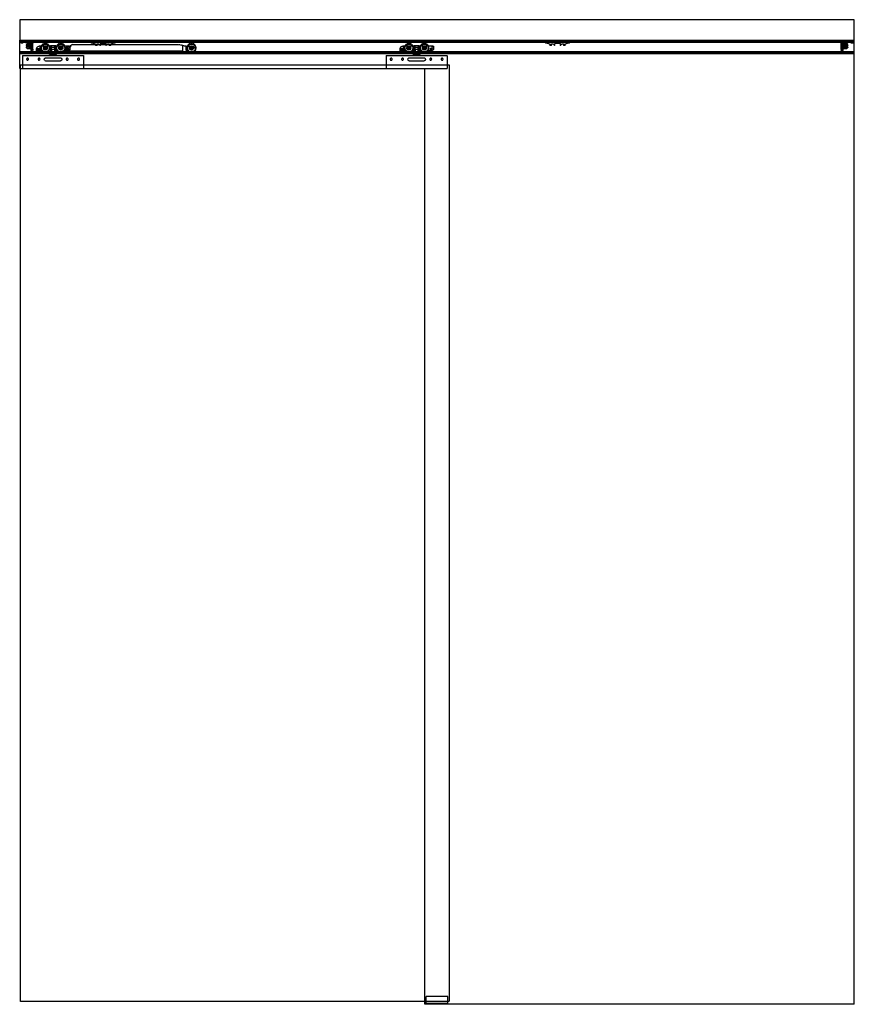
# Model space of a CAD drawing. Header units: millimetres. Extents: x 0 to 2050, y 0 to 2418.
import ezdxf

# ---------------------------------------------------------------- set-up
doc = ezdxf.new("R2010")
doc.units = ezdxf.units.MM
doc.header["$LTSCALE"] = 10
doc.linetypes.add('ALLCAD_Strich', pattern=[0.2, 0.15, -0.05])
doc.layers.add('BESCH_KONT_sich_schn_ansi_2d', color=40, linetype='Continuous')

msp = doc.modelspace()

# ---------------------------------------------------------------- linework, layer by layer
at = {"layer": 'BESCH_KONT_sich_schn_ansi_2d', "linetype": 'ALLCAD_Strich', "extrusion": (0, 1, -2.22045e-16)}
for p, q in [((2050, 2418), (0, 2418)), ((0, 2418), (0, 2368)), ((2050, 2368), (2050, 2418)), ((0, 2368), (2050, 2368)), ((0, 2298), (0, 2368)), ((0, 2365.5), (2050, 2365.5)), ((0, 2363.5), (0, 2363.5)), ((0, 2363.5), (0, 2363.5)), ((0, 2363.5), (0, 2363.5)), ((0, 2363.5), (0, 2363.5)), ((0, 2363.5), (0, 2363.5)), ((0, 2363.5), (0, 2363.5)), ((0, 2363.5), (0, 2363.5)), ((0, 2363.5), (0, 2363.5)), ((0, 2363.5), (0, 2363.5)), ((0, 2363.5), (0, 2363.5)), ((0, 2363.5), (0, 2363.5)), ((0, 2363.5), (0, 2363.5)), ((0, 2363.5), (0, 2363.5)), ((0, 2363.5), (0, 2363.5)), ((0, 2363.5), (0, 2363.5)), ((0, 2363.5), (0, 2363.5)), ((0, 2363.5), (0, 2363.5)), ((0, 2363.5), (0, 2363.5)), ((0, 2363.5), (0, 2363.5)), ((0, 2363.5), (0, 2363.5)), ((0, 2363.5), (0, 2363.5)), ((0, 2363.5), (0, 2363.5)), ((0, 2363.5), (0, 2363.5)), ((0, 2363.5), (2050, 2363.5)), ((0, 2363), (2050, 2363)), ((0, 2360.5), (0, 2361)), ((3.3, 2362), (2, 2361)), ((8, 2361), (2, 2361)), ((8, 2360.5), (2, 2360.5)), ((3.3, 2365.5), (3.3, 2363.5)), ((3.3, 2362), (3.3, 2365.5)), ((6.8, 2362), (3.3, 2362)), ((6.8, 2365.5), (6.8, 2363.5)), ((6.8, 2362), (6.8, 2365.5)), ((6.8, 2362), (8, 2361)), ((8, 2360.5), (8, 2361)), ((17.3, 2362), (16, 2361)), ((22, 2361), (16, 2361)), ((16, 2360.5), (16, 2361)), ((22, 2360.5), (16, 2360.5)), ((16.4, 2356.4), (16, 2356)), ((16, 2356), (16, 2354.6)), ((16, 2354.6), (20.3, 2353.6)), ((20.3, 2352), (16, 2351)), ((16, 2351), (16, 2349.6)), ((16, 2349.6), (16.4, 2349.2)), ((18.6, 2358.4), (16.4, 2356.4)), ((30, 2356.4), (16.4, 2356.4)), ((16.4, 2349.2), (18.6, 2347.2)), ((16.4, 2349.2), (30, 2349.2)), ((17.3, 2365.5), (17.3, 2363.5)), ((17.3, 2362), (17.3, 2365.5)), ((20.8, 2362), (17.3, 2362)), ((27.5, 2358.4), (18.6, 2358.4)), ((18.6, 2347.2), (27.5, 2347.2)), ((20.8, 2365.5), (20.8, 2363.5)), ((20.8, 2362), (20.8, 2365.5)), ((20.8, 2362), (22, 2361)), ((21.3, 2353.7), (22.8, 2354.5)), ((22.8, 2351.1), (21.3, 2351.9)), ((22, 2360.5), (22, 2361)), ((23.3, 2354.6), (27, 2354.6)), ((27, 2351), (23.3, 2351)), ((24, 2356.4), (24, 2349.2)), ((24, 2349.2), (25.5, 2349.2)), ((25.5, 2355.1), (27.5, 2355.1)), ((25.5, 2349.2), (25.5, 2355.1)), ((27.5, 2363.3), (30, 2363.3)), ((27.5, 2363.3), (27.5, 2358.4)), ((27.5, 2361.1), (30, 2361.1)), ((27.5, 2358.4), (27.5, 2354.1)), ((27.5, 2357.6), (30, 2357.6)), ((27.5, 2354.1), (27.5, 2351.5)), ((27.5, 2351.5), (27.5, 2347.2)), ((27.5, 2348.1), (30, 2348.1)), ((27.5, 2347.2), (27.5, 2342.3)), ((29, 2362.5), (29, 2359.5)), ((30, 2362.5), (29, 2362.5)), ((29, 2359.5), (29, 2356.5)), ((30, 2356.5), (29, 2356.5)), ((29, 2349.5), (29, 2346.5)), ((30, 2349.5), (29, 2349.5)), ((29, 2346.5), (29, 2343.5)), ((29.9, 2363.5), (29.9, 2365.5)), ((30, 2363.5), (30, 2363.5)), ((30, 2363.5), (30, 2363.5)), ((30, 2363.5), (30, 2363.5)), ((30, 2363.5), (30, 2363.5)), ((30, 2363.5), (30, 2363.5)), ((30, 2363.5), (30, 2361.5)), ((30, 2363.5), (30, 2363.5)), ((30, 2363.5), (30, 2363.5)), ((30, 2363.5), (30, 2363.5)), ((30, 2363.5), (30, 2363.5)), ((30, 2363.5), (30, 2363.5)), ((30, 2363.5), (30, 2363.5)), ((30, 2360.5), (30, 2361.5)), ((32, 2360.5), (30, 2360.5)), ((30, 2360.5), (30, 2356.4)), ((32, 2360), (30, 2356.4)), ((30, 2356.4), (30, 2349.2)), ((30, 2349.2), (30, 2345.1)), ((30, 2349.2), (32, 2345.6)), ((32, 2363.5), (32, 2360.5)), ((32, 2360.5), (32, 2360)), ((32, 2345.6), (32, 2360)), ((32, 2345.6), (32, 2345.1)), ((49.3, 2346.6), (41.5, 2346.6)), ((41.5, 2342.2), (41.5, 2345.9)), ((49, 2353.5), (49.3, 2353.5)), ((49.3, 2353.5), (49.3, 2352.7)), ((49.3, 2353.5), (75.4, 2353.5)), ((49.3, 2352.7), (49.3, 2346.6)), ((49.3, 2346.6), (49.3, 2341.5)), ((74, 2353.5), (74, 2345.5)), ((74, 2345.5), (90, 2345.5)), ((88.6, 2353.5), (75.4, 2353.5)), ((75.5, 2345.5), (75.5, 2353.5)), ((75.5, 2353.5), (75.5, 2345.5)), ((75.5, 2345.5), (75.5, 2335.5)), ((77.3, 2353.5), (77.3, 2345.5)), ((86, 2350), (78, 2350)), ((78, 2330), (78, 2350)), ((78, 2345.5), (78, 2335.5)), ((78, 2345.5), (78, 2335.5)), ((86, 2330), (86, 2350)), ((86, 2345.5), (86, 2335.5)), ((86, 2345.5), (86, 2335.5)), ((86.7, 2345.5), (86.7, 2353.5)), ((88.5, 2345.5), (88.5, 2353.5)), ((88.5, 2353.5), (88.5, 2345.5)), ((88.5, 2345.5), (88.5, 2335.5)), ((88.6, 2353.5), (122, 2353.5)), ((90, 2353.5), (90, 2345.5)), ((110.5, 2353.5), (110.5, 2342)), ((114, 2350.7), (114, 2339.8)), ((118.6, 2350.7), (114, 2350.7)), ((119.6, 2351.3), (118.6, 2350.7)), ((123.5, 2352), (123.5, 2346.5)), ((128.9, 2356.7), (123.8, 2353.7)), ((128.9, 2356.7), (391.1, 2356.7)), ((172, 2365), (172, 2363)), ((174, 2365), (172, 2365)), ((174, 2365), (236, 2365)), ((236, 2363), (174, 2363)), ((175.5, 2365), (175.5, 2363)), ((176, 2360), (175.5, 2363)), ((180, 2360), (176, 2360)), ((178, 2365), (178, 2360)), ((180, 2360), (182, 2360)), ((182, 2365), (182, 2360)), ((183, 2359.7), (184.2, 2359.1)), ((185.2, 2358.8), (186.4, 2358.8)), ((186.4, 2358.8), (185.8, 2356.2)), ((185.8, 2356.2), (185.8, 2355.2)), ((190, 2355), (185.8, 2355)), ((190, 2357.4), (190, 2357.4)), ((190, 2357.4), (190, 2357.4)), ((190, 2357.4), (190, 2357.4)), ((190, 2357.4), (190, 2357.4)), ((190, 2357.4), (190, 2357.4)), ((190, 2355.2), (190, 2357.4)), ((190, 2357.4), (190, 2357.4)), ((190, 2357.4), (190, 2357.4)), ((190, 2357.4), (190, 2357.4)), ((190, 2357.4), (190, 2357.4)), ((190, 2357.4), (190, 2357.4)), ((190, 2357.4), (190, 2357.4)), ((190, 2357.4), (190, 2357.4)), ((191, 2358.4), (193.6, 2358.4)), ((194.3, 2358.1), (197.7, 2355)), ((198.6, 2355), (197.7, 2355)), ((198.8, 2355.5), (198.8, 2359.5)), ((199.3, 2360), (210.7, 2360)), ((211.2, 2359.5), (211.2, 2355.5)), ((212.3, 2355), (211.4, 2355)), ((212.3, 2355), (215.7, 2358.1)), ((216.4, 2358.4), (219, 2358.4)), ((220, 2357.4), (220, 2355.2)), ((224.2, 2355), (220, 2355)), ((223.6, 2358.8), (224.8, 2358.8)), ((224.2, 2356.2), (223.6, 2358.8)), ((224.2, 2355.2), (224.2, 2356.2)), ((225.8, 2359.1), (227, 2359.7)), ((228, 2365), (228, 2360)), ((228, 2360), (230, 2360)), ((234, 2360), (230, 2360)), ((232, 2365), (232, 2360)), ((234.5, 2363), (234, 2360)), ((234.5, 2365), (234.5, 2363)), ((238, 2365), (236, 2365)), ((238, 2365), (238, 2363)), ((405, 2353.3), (391.1, 2356.7)), ((400, 2354.5), (400, 2341.7)), ((408.5, 2353.3), (405, 2353.3)), ((408.5, 2347.5), (408.5, 2353.3)), ((408.5, 2353.3), (422.5, 2353.3)), ((942.3, 2346.6), (934.5, 2346.6)), ((934.5, 2342.2), (934.5, 2345.9)), ((942, 2353.5), (942.3, 2353.5)), ((942.3, 2353.5), (942.3, 2352.7)), ((942.3, 2353.5), (968.4, 2353.5)), ((942.3, 2352.7), (942.3, 2346.6)), ((942.3, 2346.6), (942.3, 2341.5)), ((967, 2353.5), (967, 2345.5)), ((967, 2345.5), (983, 2345.5)), ((981.6, 2353.5), (968.4, 2353.5)), ((968.5, 2345.5), (968.5, 2353.5)), ((968.5, 2353.5), (968.5, 2345.5)), ((968.5, 2345.5), (968.5, 2335.5)), ((970.3, 2353.5), (970.3, 2345.5)), ((979, 2350), (971, 2350)), ((971, 2330), (971, 2350)), ((971, 2345.5), (971, 2335.5)), ((971, 2345.5), (971, 2335.5)), ((979, 2330), (979, 2350)), ((979, 2345.5), (979, 2335.5)), ((979, 2345.5), (979, 2335.5)), ((979.7, 2345.5), (979.7, 2353.5)), ((981.5, 2345.5), (981.5, 2353.5)), ((981.5, 2353.5), (981.5, 2345.5)), ((981.5, 2345.5), (981.5, 2335.5)), ((981.6, 2353.5), (1015, 2353.5)), ((983, 2353.5), (983, 2345.5)), ((1003.5, 2353.5), (1003.5, 2342)), ((1016.5, 2352), (1016.5, 2346.5)), ((1288, 2365), (1288, 2363)), ((1290, 2365), (1288, 2365)), ((1290, 2365), (1352, 2365)), ((1352, 2363), (1290, 2363)), ((1291.5, 2365), (1291.5, 2363)), ((1292, 2360), (1291.5, 2363)), ((1296, 2360), (1292, 2360)), ((1294, 2365), (1294, 2360)), ((1296, 2360), (1298, 2360)), ((1298, 2365), (1298, 2360)), ((1299, 2359.7), (1300.2, 2359.1)), ((1301.2, 2358.8), (1302.4, 2358.8)), ((1302.4, 2358.8), (1301.8, 2356.2)), ((1301.8, 2356.2), (1301.8, 2355.2)), ((1306, 2355), (1301.8, 2355)), ((1306, 2355.2), (1306, 2357.4)), ((1307, 2358.4), (1309.6, 2358.4)), ((1310.3, 2358.1), (1313.7, 2355)), ((1314.6, 2355), (1313.7, 2355)), ((1314.8, 2355.5), (1314.8, 2359.5)), ((1315.3, 2360), (1326.7, 2360)), ((1327.2, 2359.5), (1327.2, 2355.5)), ((1328.3, 2355), (1327.4, 2355)), ((1328.3, 2355), (1331.7, 2358.1)), ((1332.4, 2358.4), (1335, 2358.4)), ((1336, 2357.4), (1336, 2357.4)), ((1336, 2357.4), (1336, 2357.4)), ((1336, 2357.4), (1336, 2357.4)), ((1336, 2357.4), (1336, 2357.4)), ((1336, 2357.4), (1336, 2357.4)), ((1336, 2357.4), (1336, 2355.2)), ((1336, 2357.4), (1336, 2357.4)), ((1336, 2357.4), (1336, 2357.4)), ((1336, 2357.4), (1336, 2357.4)), ((1336, 2357.4), (1336, 2357.4)), ((1336, 2357.4), (1336, 2357.4)), ((1336, 2357.4), (1336, 2357.4)), ((1336, 2357.4), (1336, 2357.4)), ((1340.2, 2355), (1336, 2355)), ((1340.2, 2356.2), (1339.6, 2358.8)), ((1339.6, 2358.8), (1340.8, 2358.8)), ((1340.2, 2355.2), (1340.2, 2356.2)), ((1341.8, 2359.1), (1343, 2359.7)), ((1344, 2365), (1344, 2360)), ((1344, 2360), (1346, 2360)), ((1350, 2360), (1346, 2360)), ((1348, 2365), (1348, 2360)), ((1350.5, 2363), (1350, 2360)), ((1350.5, 2365), (1350.5, 2363)), ((1354, 2365), (1352, 2365)), ((1354, 2365), (1354, 2363)), ((2018, 2360.5), (2018, 2363.5)), ((2018, 2360.5), (2018, 2360)), ((2020, 2360.5), (2018, 2360.5)), ((2018, 2345.6), (2018, 2360)), ((2018, 2360), (2020, 2356.4)), ((2020, 2349.2), (2018, 2345.6)), ((2018, 2345.6), (2018, 2345.1)), ((2020, 2363.5), (2020, 2363.5)), ((2020, 2363.5), (2020, 2363.5)), ((2020, 2363.5), (2020, 2363.5)), ((2020, 2363.5), (2020, 2363.5)), ((2020, 2363.5), (2020, 2363.5)), ((2020, 2361.5), (2020, 2363.5)), ((2020, 2363.5), (2020, 2363.5)), ((2020, 2363.5), (2020, 2363.5)), ((2020, 2363.5), (2020, 2363.5)), ((2020, 2363.5), (2020, 2363.5)), ((2020, 2363.5), (2020, 2363.5)), ((2020, 2363.5), (2020, 2363.5)), ((2022.5, 2363.3), (2020, 2363.3)), ((2020, 2362.5), (2021, 2362.5)), ((2020, 2361.5), (2020, 2360.5)), ((2022.5, 2361.1), (2020, 2361.1)), ((2020, 2360.5), (2020, 2356.4)), ((2022.5, 2357.6), (2020, 2357.6)), ((2020, 2356.5), (2021, 2356.5)), ((2020, 2356.4), (2020, 2349.2)), ((2020, 2356.4), (2033.6, 2356.4)), ((2020, 2349.5), (2021, 2349.5)), ((2033.6, 2349.2), (2020, 2349.2)), ((2020, 2349.2), (2020, 2345.1)), ((2022.5, 2348.1), (2020, 2348.1)), ((2020.1, 2365.5), (2020.1, 2363.5)), ((2021, 2356.5), (2021, 2362.5)), ((2021, 2343.5), (2021, 2349.5)), ((2022.5, 2358.4), (2022.5, 2363.3)), ((2031.4, 2358.4), (2022.5, 2358.4)), ((2022.5, 2358.4), (2022.5, 2354.1)), ((2022.5, 2355.1), (2024.5, 2355.1)), ((2022.5, 2351.5), (2022.5, 2354.1)), ((2022.5, 2351.5), (2022.5, 2347.2)), ((2022.5, 2347.2), (2031.4, 2347.2)), ((2022.5, 2342.3), (2022.5, 2347.2)), ((2023, 2354.6), (2026.7, 2354.6)), ((2026.7, 2351), (2023, 2351)), ((2024.5, 2355.1), (2024.5, 2349.2)), ((2024.5, 2349.2), (2026, 2349.2)), ((2026, 2356.4), (2026, 2349.2)), ((2027.2, 2354.5), (2028.7, 2353.7)), ((2028.7, 2351.9), (2027.2, 2351.1)), ((2029.2, 2362), (2028, 2361)), ((2034, 2361), (2028, 2361)), ((2028, 2360.5), (2028, 2361)), ((2034, 2360.5), (2028, 2360.5)), ((2029.2, 2365.5), (2029.2, 2363.5)), ((2029.2, 2362), (2029.2, 2365.5)), ((2032.8, 2362), (2029.2, 2362)), ((2029.7, 2353.6), (2034, 2354.6)), ((2034, 2351), (2029.7, 2352)), ((2033.6, 2356.4), (2031.4, 2358.4)), ((2031.4, 2347.2), (2033.6, 2349.2)), ((2032.8, 2365.5), (2032.8, 2363.5)), ((2032.8, 2362), (2032.8, 2365.5)), ((2032.8, 2362), (2034, 2361)), ((2034, 2356), (2033.6, 2356.4)), ((2033.6, 2349.2), (2034, 2349.6)), ((2034, 2360.5), (2034, 2361)), ((2034, 2356), (2034, 2354.6)), ((2034, 2351), (2034, 2349.6)), ((2043.2, 2362), (2042, 2361)), ((2048, 2361), (2042, 2361)), ((2042, 2360.5), (2042, 2361)), ((2048, 2360.5), (2042, 2360.5)), ((2043.2, 2365.5), (2043.2, 2363.5)), ((2043.2, 2362), (2043.2, 2365.5)), ((2046.8, 2362), (2043.2, 2362)), ((2046.8, 2365.5), (2046.8, 2363.5)), ((2046.8, 2362), (2046.8, 2365.5)), ((2046.8, 2362), (2048, 2361)), ((2048, 2360.5), (2048, 2361)), ((2050, 0), (2050, 2368)), ((0, 2339.5), (2050, 2339.5)), ((2050, 2338.5), (0, 2338.5)), ((0, 2337), (2050, 2337)), ((0, 2335), (2050, 2335)), ((7, 2330), (7, 2298)), ((7, 2330), (157, 2330)), ((27.5, 2344.6), (30, 2344.6)), ((30, 2342.3), (27.5, 2342.3)), ((30, 2343.5), (29, 2343.5)), ((30, 2345.1), (32, 2345.1)), ((30, 2342.3), (30, 2345.1)), ((30, 2342.1), (30, 2342.3)), ((30, 2342.1), (32, 2342.1)), ((32, 2345.1), (32, 2344.8)), ((32, 2344.8), (32, 2342.4)), ((32, 2342.4), (32, 2342.1)), ((44.4, 2341.5), (42.2, 2341.5)), ((42.8, 2345.3), (48, 2345.3)), ((42.8, 2342.8), (42.8, 2345.3)), ((44.4, 2342.8), (42.8, 2342.8)), ((44.4, 2341.5), (44.4, 2342.8)), ((48, 2342.8), (46.4, 2342.8)), ((46.4, 2342.8), (46.4, 2341.5)), ((49.3, 2341.5), (46.4, 2341.5)), ((48, 2345.3), (48, 2345.3)), ((48, 2345.3), (48, 2345.3)), ((48, 2345.3), (48, 2345.3)), ((48, 2345.3), (48, 2345.3)), ((48, 2345.3), (48, 2345.3)), ((48, 2345.3), (48, 2342.8)), ((48, 2345.3), (48, 2345.3)), ((48, 2345.3), (48, 2345.3)), ((48, 2345.3), (48, 2345.3)), ((48, 2345.3), (48, 2345.3)), ((48, 2345.3), (48, 2345.3)), ((48, 2345.3), (48, 2345.3)), ((51.2, 2341.5), (49.3, 2341.5)), ((54.6, 2340.9), (51.2, 2341.5)), ((57.6, 2339.2), (54.6, 2340.9)), ((60.3, 2337.3), (58.1, 2338.8)), ((64.5, 2324.5), (99.5, 2324.5)), ((77.3, 2335.5), (66, 2335.5)), ((90.5, 2332), (73.5, 2332)), ((73.5, 2330), (73.5, 2332)), ((75, 2338), (78.5, 2338)), ((75, 2332), (75, 2338)), ((77.3, 2335.5), (86.7, 2335.5)), ((78, 2330), (78, 2332)), ((78.5, 2338), (85.5, 2338)), ((78.5, 2332), (78.5, 2338)), ((85.5, 2338), (89, 2338)), ((85.5, 2332), (85.5, 2338)), ((85.5, 2332), (85.5, 2332)), ((85.5, 2332), (85.5, 2332)), ((85.5, 2332), (85.5, 2332)), ((85.5, 2332), (85.5, 2332)), ((85.5, 2332), (85.5, 2332)), ((85.5, 2332), (85.5, 2332)), ((85.5, 2332), (85.5, 2332)), ((85.5, 2332), (85.5, 2332)), ((85.5, 2332), (85.5, 2332)), ((85.5, 2332), (85.5, 2332)), ((85.5, 2332), (85.5, 2332)), ((85.5, 2332), (85.5, 2332)), ((85.5, 2332), (85.5, 2332)), ((85.5, 2332), (85.5, 2332)), ((85.5, 2332), (85.5, 2332)), ((85.5, 2332), (85.5, 2332)), ((85.5, 2332), (85.5, 2332)), ((85.5, 2332), (85.5, 2332)), ((85.5, 2332), (85.5, 2332)), ((85.5, 2332), (85.5, 2332)), ((85.5, 2332), (85.5, 2332)), ((85.5, 2332), (85.5, 2332)), ((85.5, 2332), (85.5, 2332)), ((86, 2330), (86, 2332)), ((97.8, 2335.5), (86.7, 2335.5)), ((89, 2332), (89, 2338)), ((90.5, 2330), (90.5, 2332)), ((109.5, 2341.4), (103.6, 2337.3)), ((119.5, 2342.5), (112.9, 2342.5)), ((114, 2341.7), (400, 2341.7)), ((114, 2339.8), (114, 2338.5)), ((114, 2339.8), (411, 2339.8)), ((114, 2338.5), (114, 2334.7)), ((114, 2338.5), (412.1, 2338.5)), ((422.5, 2334.7), (114, 2334.7)), ((157, 2330), (157, 2298)), ((415.3, 2336), (426.9, 2336)), ((426.9, 2336), (415.3, 2336)), ((900, 2330), (900, 2298)), ((900, 2330), (1050, 2330)), ((937.4, 2341.5), (935.2, 2341.5)), ((935.8, 2342.8), (935.8, 2345.3)), ((935.8, 2345.3), (941, 2345.3)), ((937.4, 2342.8), (935.8, 2342.8)), ((937.4, 2341.5), (937.4, 2342.8)), ((941, 2342.8), (939.4, 2342.8)), ((939.4, 2342.8), (939.4, 2341.5)), ((942.3, 2341.5), (939.4, 2341.5)), ((941, 2345.3), (941, 2342.8)), ((941, 2342.8), (941, 2342.8)), ((941, 2342.8), (941, 2342.8)), ((941, 2342.8), (941, 2342.8)), ((941, 2342.8), (941, 2342.8)), ((941, 2342.8), (941, 2342.8)), ((941, 2342.8), (941, 2342.8)), ((941, 2342.8), (941, 2342.8)), ((941, 2342.8), (941, 2342.8)), ((941, 2342.8), (941, 2342.8)), ((941, 2342.8), (941, 2342.8)), ((941, 2342.8), (941, 2342.8)), ((941, 2342.8), (941, 2342.8)), ((941, 2342.8), (941, 2342.8)), ((941, 2342.8), (941, 2342.8)), ((941, 2342.8), (941, 2342.8)), ((941, 2342.8), (941, 2342.8)), ((941, 2342.8), (941, 2342.8)), ((941, 2342.8), (941, 2342.8)), ((941, 2342.8), (941, 2342.8)), ((941, 2342.8), (941, 2342.8)), ((941, 2342.8), (941, 2342.8)), ((941, 2342.8), (941, 2342.8)), ((941, 2342.8), (941, 2342.8)), ((941, 2342.8), (941, 2342.8)), ((941, 2342.8), (941, 2342.8)), ((941, 2342.8), (941, 2342.8)), ((941, 2342.8), (941, 2342.8)), ((941, 2342.8), (941, 2342.8)), ((941, 2342.8), (941, 2342.8)), ((944.2, 2341.5), (942.3, 2341.5)), ((947.6, 2340.9), (944.2, 2341.5)), ((950.6, 2339.2), (947.6, 2340.9)), ((953.3, 2337.3), (951.1, 2338.8)), ((957.5, 2324.5), (992.5, 2324.5)), ((970.3, 2335.5), (959, 2335.5)), ((983.5, 2332), (966.5, 2332)), ((966.5, 2330), (966.5, 2332)), ((968, 2338), (971.5, 2338)), ((968, 2332), (968, 2338)), ((970.3, 2335.5), (979.7, 2335.5)), ((971, 2330), (971, 2332)), ((971.5, 2338), (978.5, 2338)), ((971.5, 2332), (971.5, 2338)), ((978.5, 2338), (982, 2338)), ((978.5, 2332), (978.5, 2338)), ((978.5, 2332), (978.5, 2332)), ((978.5, 2332), (978.5, 2332)), ((978.5, 2332), (978.5, 2332)), ((978.5, 2332), (978.5, 2332)), ((978.5, 2332), (978.5, 2332)), ((978.5, 2332), (978.5, 2332)), ((978.5, 2332), (978.5, 2332)), ((978.5, 2332), (978.5, 2332)), ((978.5, 2332), (978.5, 2332)), ((978.5, 2332), (978.5, 2332)), ((978.5, 2332), (978.5, 2332)), ((978.5, 2332), (978.5, 2332)), ((978.5, 2332), (978.5, 2332)), ((978.5, 2332), (978.5, 2332)), ((978.5, 2332), (978.5, 2332)), ((978.5, 2332), (978.5, 2332)), ((978.5, 2332), (978.5, 2332)), ((978.5, 2332), (978.5, 2332)), ((978.5, 2332), (978.5, 2332)), ((978.5, 2332), (978.5, 2332)), ((978.5, 2332), (978.5, 2332)), ((978.5, 2332), (978.5, 2332)), ((978.5, 2332), (978.5, 2332)), ((979, 2330), (979, 2332)), ((990.8, 2335.5), (979.7, 2335.5)), ((982, 2332), (982, 2338)), ((983.5, 2330), (983.5, 2332)), ((1002.5, 2341.4), (996.6, 2337.3)), ((1012.5, 2342.5), (1005.9, 2342.5)), ((1050, 2330), (1050, 2298)), ((2018, 2345.1), (2020, 2345.1)), ((2018, 2345.1), (2018, 2344.8)), ((2018, 2342.4), (2018, 2344.8)), ((2018, 2342.1), (2018, 2342.4)), ((2018, 2342.1), (2020, 2342.1)), ((2020, 2345.1), (2020, 2342.3)), ((2022.5, 2344.6), (2020, 2344.6)), ((2020, 2343.5), (2021, 2343.5)), ((2020, 2342.3), (2022.5, 2342.3)), ((2020, 2342.3), (2020, 2342.1)), ((0, 2298), (995, 2298)), ((2, 2307), (1055, 2307)), ((2, 2298), (2, 2307)), ((2, 7), (2, 2298)), ((7, 2307), (157, 2307)), ((99.5, 2316.5), (64.5, 2316.5)), ((900, 2307), (1050, 2307)), ((992.5, 2316.5), (957.5, 2316.5)), ((995, 0), (995, 2298)), ((995, 2298), (1050, 2298)), ((1055, 2307), (1055, 7)), ((995, 7), (2, 7)), ((1055, 7), (995, 7)), ((2050, 0), (995, 0)), ((1052, 19.5), (998, 19.5)), ((998, 0), (998, 19.5)), ((1052, 2), (998, 2)), ((1002, 2), (1002, 0)), ((1007, 2), (1007, 0)), ((1043, 2), (1043, 0)), ((1048, 2), (1048, 0)), ((1052, 0), (1052, 19.5)), ((1052, 2), (1052, 2)), ((1052, 2), (1052, 2)), ((1052, 2), (1052, 2)), ((1052, 2), (1052, 2)), ((1052, 2), (1052, 2)), ((1052, 2), (1052, 2)), ((1052, 2), (1052, 2)), ((1052, 2), (1052, 2)), ((1052, 2), (1052, 2)), ((1052, 2), (1052, 2)), ((1052, 2), (1052, 2)), ((1052, 2), (1052, 2)), ((1052, 2), (1052, 2)), ((1052, 2), (1052, 2)), ((1052, 2), (1052, 2)), ((1052, 2), (1052, 2)), ((1052, 2), (1052, 2)), ((1052, 2), (1052, 2)), ((1052, 2), (1052, 2)), ((1052, 2), (1052, 2)), ((1052, 2), (1052, 2)), ((1052, 2), (1052, 2))]:
    msp.add_line(p, q, dxfattribs=at)
at = {"layer": 'BESCH_KONT_sich_schn_ansi_2d', "linetype": 'ALLCAD_Strich', "extrusion": (0, -2.22045e-16, -1)}
for centre, radius in [((-63, 2348.5), 11.2), ((-63, 2348.5), 4), ((-63, 2348.5), 2), ((-101, 2348.5), 11.2), ((-101, 2348.5), 2), ((-118, 2347), 2), ((-422, 2348.5), 11.2), ((-422, 2348.5), 2), ((-956, 2348.5), 11.2), ((-956, 2348.5), 4), ((-956, 2348.5), 2), ((-994, 2348.5), 11.2), ((-994, 2348.5), 2), ((-19.5, 2321), 2.5), ((-47.5, 2321), 2.5), ((-116.5, 2321), 2.5), ((-144.5, 2321), 2.5), ((-912.5, 2321), 2.5), ((-940.5, 2321), 2.5), ((-1009.5, 2321), 2.5), ((-1037.5, 2321), 2.5)]:
    msp.add_circle(centre, radius, dxfattribs=at)
at = {"layer": 'BESCH_KONT_sich_schn_ansi_2d', "linetype": 'ALLCAD_Strich'}
for centre, radius in [((63, 2348.5), 9.64), ((63, 2348.5), 5), ((63, 2348.5), 2.5), ((101, 2348.5), 9.64), ((101, 2348.5), 5), ((101, 2348.5), 4), ((101, 2348.5), 2.5), ((118, 2347), 2), ((118, 2347), 2), ((122, 2352), 1.5), ((422, 2348.5), 9.64), ((422, 2348.5), 5), ((422, 2348.5), 4), ((422, 2348.5), 2.5), ((956, 2348.5), 9.64), ((956, 2348.5), 5), ((956, 2348.5), 2.5), ((994, 2348.5), 9.64), ((994, 2348.5), 5), ((994, 2348.5), 4), ((994, 2348.5), 2.5), ((1011, 2347), 2), ((1015, 2352), 1.5)]:
    msp.add_circle(centre, radius, dxfattribs=at)
for centre, radius, start, end in [((0, 2363.5), 0.00217, 90, 180), ((0, 2363.5), 0.00217, 180, 270), ((0, 2363.5), 0.00271, 270, 360), ((0, 2363.5), 0.00271, 0, 90), ((0, 2363.5), 0.00271, 90, 180), ((0, 2363.5), 0.00271, 180, 270), ((0, 2363.5), 0.00271, 270, 360), ((0, 2363.5), 0.00271, 0, 90), ((0, 2363.5), 0.00271, 90, 180), ((0, 2363.5), 0.00271, 180, 270), ((20.6, 2355), 1.5, 257.2662, 297.2662), ((20.6, 2350.5), 1.5, 62.7338, 102.7338), ((185.2, 2360.8), 2, 240, 270), ((186.3, 2355.2), 0.5, 180, 203.5782), ((189.5, 2355.2), 0.5, 336.4218, 359.9999), ((198, 2355.5), 0.801, 321.3195, 360), ((212, 2355.5), 0.801, 180, 218.6805), ((220.5, 2355.2), 0.5, 180.0001, 203.5782), ((223.7, 2355.2), 0.5, 336.4218, 0), ((224.8, 2360.8), 2, 270, 300), ((1301.2, 2360.8), 2, 240, 270), ((1302.3, 2355.2), 0.5, 180, 203.5782), ((1305.5, 2355.2), 0.5, 336.4218, 359.9999), ((1314, 2355.5), 0.801, 321.3195, 360), ((1328, 2355.5), 0.801, 180, 218.6805), ((1336.5, 2355.2), 0.5, 180.0001, 203.5782), ((1339.7, 2355.2), 0.5, 336.4218, 0), ((1340.8, 2360.8), 2, 270, 300), ((2029.4, 2355), 1.5, 242.7338, 282.7338), ((2029.4, 2350.5), 1.5, 77.2662, 117.2662), ((85.5, 2332), 0.00217, 90, 180), ((85.5, 2332), 0.00217, 180, 270), ((85.5, 2332), 0.00271, 0, 90), ((85.5, 2332), 0.00271, 90, 180), ((85.5, 2332), 0.00271, 180, 270), ((85.5, 2332), 0.00271, 270, 0), ((85.5, 2332), 0.00271, 0, 90), ((85.5, 2332), 0.00271, 90, 180), ((85.5, 2332), 0.00271, 180, 270), ((85.5, 2332), 0.00271, 270, 0), ((112.9, 2336.5), 6, 90, 125), ((941, 2342.8), 0.00116, 90, 180), ((941, 2342.8), 0.00116, 180, 270), ((941, 2342.8), 0.00271, 270, 360), ((941, 2342.8), 0.00271, 0, 90), ((941, 2342.8), 0.00116, 90, 180), ((941, 2342.8), 0.00116, 180, 270), ((941, 2342.8), 0.00271, 270, 360), ((941, 2342.8), 0.00271, 0, 90), ((941, 2342.8), 0.00093, 180, 270), ((941, 2342.8), 0.00093, 90, 180), ((978.5, 2332), 0.00217, 90, 180), ((978.5, 2332), 0.00217, 180, 270), ((978.5, 2332), 0.00271, 0, 90), ((978.5, 2332), 0.00271, 90, 180), ((978.5, 2332), 0.00271, 180, 270), ((978.5, 2332), 0.00271, 270, 0), ((978.5, 2332), 0.00271, 0, 90), ((978.5, 2332), 0.00271, 90, 180), ((978.5, 2332), 0.00271, 180, 270), ((978.5, 2332), 0.00271, 270, 0), ((1005.9, 2336.5), 6, 90, 125)]:
    msp.add_arc(centre, radius, start, end, dxfattribs=at)
at = {"layer": 'BESCH_KONT_sich_schn_ansi_2d', "linetype": 'ALLCAD_Strich', "extrusion": (0, -2.22045e-16, -1)}
for centre, radius, start, end in [((0, 2363.5), 0.00093, 270, 0), ((0, 2363.5), 0.00093, 0, 90), ((0, 2363.5), 0.00116, 0, 90), ((0, 2363.5), 0.00116, 270, 0), ((0, 2363.5), 0.00116, 90, 180), ((0, 2363.5), 0.00116, 180, 270), ((0, 2363.5), 0.00116, 0, 90), ((0, 2363.5), 0.00116, 270, 0), ((0, 2363.5), 0.00116, 90, 180), ((0, 2363.5), 0.00116, 180, 270), ((-23.3, 2353.6), 1, 62.7338, 90), ((-23.3, 2352), 1, 270, 297.2662), ((-27, 2354.1), 0.5, 90, 180), ((-27, 2351.5), 0.5, 180, 270), ((-30, 2363.5), 2, 90, 180), ((-49.1, 2345.9), 7.63, 0.0312, 5.4915), ((-49.1, 2345.9), 7.63, 88.739, 91.261), ((-119.5, 2346.5), 4, 180, 270), ((-122, 2352), 2.5, 135.9783, 344.0144), ((-182, 2358), 2, 90, 120), ((-191, 2357.4), 1, 0.0001, 90), ((-193.6, 2357.4), 1, 90, 132.6467), ((-199.3, 2359.5), 0.5, 0, 90), ((-210.7, 2359.5), 0.5, 90, 180), ((-216.4, 2357.4), 1, 47.3533, 90), ((-219, 2357.4), 1, 90, 179.9999), ((-228, 2358), 2, 60, 90), ((-421.8, 2347.5), 13.2, 324.3334, 0), ((-422.3, 2344), 9.3, 91.2455, 239.8345), ((-942.1, 2345.9), 7.63, 0.0312, 5.4915), ((-942.1, 2345.9), 7.63, 88.739, 91.261), ((-1012.5, 2346.5), 4, 180, 270), ((-1298, 2358), 2, 90, 120), ((-1307, 2357.4), 1, 0.0001, 90), ((-1309.6, 2357.4), 1, 90, 132.6467), ((-1315.3, 2359.5), 0.5, 0, 90), ((-1326.7, 2359.5), 0.5, 90, 180), ((-1332.4, 2357.4), 1, 47.3533, 90), ((-1335, 2357.4), 1, 90, 179.9999), ((-1344, 2358), 2, 60, 90), ((-2020, 2363.5), 2, 360, 90), ((-2023, 2354.1), 0.5, 0, 90), ((-2023, 2351.5), 0.5, 270, 360), ((-2026.7, 2353.6), 1, 90, 117.2662), ((-2026.7, 2352), 1, 242.7338, 270), ((-42.2, 2342.2), 0.75, 270, 360), ((-63, 2345.8), 8.5, 305, 309.5389), ((-66, 2345.5), 10, 270, 305), ((-64.5, 2320.5), 4, 270, 90), ((-85.5, 2332), 0.00093, 270, 0), ((-85.5, 2332), 0.00093, 0, 90), ((-85.5, 2332), 0.00116, 0, 90), ((-85.5, 2332), 0.00116, 270, 360), ((-85.5, 2332), 0.00116, 90, 180), ((-85.5, 2332), 0.00116, 180, 270), ((-85.5, 2332), 0.00116, 0, 90), ((-85.5, 2332), 0.00116, 270, 360), ((-85.5, 2332), 0.00116, 90, 180), ((-85.5, 2332), 0.00116, 180, 270), ((-97.8, 2345.5), 10, 235, 270), ((-99.5, 2320.5), 4, 90, 270), ((-421.8, 2347.5), 13.2, 316.9529, 324.3334), ((-421.8, 2347.5), 13.2, 299.1028, 316.9529), ((-422.3, 2344), 9.3, 239.8345, 268.7545), ((-935.2, 2342.2), 0.75, 270, 360), ((-941, 2342.8), 0.00271, 270, 0), ((-941, 2342.8), 0.00271, 0, 90), ((-941, 2342.8), 0.00116, 90, 180), ((-941, 2342.8), 0.00116, 180, 270), ((-941, 2342.8), 0.00271, 270, 0), ((-941, 2342.8), 0.00271, 0, 90), ((-941, 2342.8), 0.00116, 90, 180), ((-941, 2342.8), 0.00116, 180, 270), ((-941, 2342.8), 0.00217, 0, 90), ((-941, 2342.8), 0.00217, 270, 0), ((-956, 2345.8), 8.5, 305, 309.5389), ((-959, 2345.5), 10, 270, 305), ((-957.5, 2320.5), 4, 270, 90), ((-978.5, 2332), 0.00093, 270, 0), ((-978.5, 2332), 0.00093, 0, 90), ((-978.5, 2332), 0.00116, 0, 90), ((-978.5, 2332), 0.00116, 270, 360), ((-978.5, 2332), 0.00116, 90, 180), ((-978.5, 2332), 0.00116, 180, 270), ((-978.5, 2332), 0.00116, 0, 90), ((-978.5, 2332), 0.00116, 270, 360), ((-978.5, 2332), 0.00116, 90, 180), ((-978.5, 2332), 0.00116, 180, 270), ((-990.8, 2345.5), 10, 235, 270), ((-992.5, 2320.5), 4, 90, 270)]:
    msp.add_arc(centre, radius, start, end, dxfattribs=at)
at = {"layer": 'BESCH_KONT_sich_schn_ansi_2d', "linetype": 'ALLCAD_Strich'}
for points, knots in [([(41.5, 2346.6), (41.5, 2346.6), (41.5, 2346.7), (41.6, 2346.8), (41.6, 2347), (41.6, 2347.3), (41.7, 2347.6), (41.8, 2348.1), (41.9, 2348.4), (42.1, 2348.8), (42.2, 2349), (42.3, 2349.4), (42.4, 2349.6), (42.7, 2349.9), (42.8, 2350.1), (43, 2350.5), (43.2, 2350.7), (43.7, 2351.2), (44.1, 2351.6), (44.9, 2352.2), (45.4, 2352.5), (45.8, 2352.7)], [15.435182, 15.435182, 15.435182, 15.435182, 16.554933, 16.554933, 17.82418, 17.82418, 19.093427, 19.093427, 20.362674, 20.362674, 21.03193, 21.03193, 21.701186, 21.701186, 22.370442, 22.370442, 23.039698, 23.039698, 24.647552, 24.647552, 26.164556, 26.164556, 26.164556, 26.164556]), ([(45.8, 2352.7), (46.1, 2352.9), (46.5, 2353), (47.2, 2353.2), (47.5, 2353.3), (48, 2353.4), (48.1, 2353.4), (48.4, 2353.5), (48.6, 2353.5), (48.8, 2353.5), (48.8, 2353.5), (48.9, 2353.5), (48.9, 2353.5), (48.9, 2353.5), (48.9, 2353.5), (49, 2353.5), (49, 2353.5), (49, 2353.5), (49, 2353.5), (49, 2353.5)], [1.722708, 1.722708, 1.722708, 1.722708, 2.727227, 2.727227, 3.731745, 3.731745, 4.178178, 4.178178, 4.62461, 4.62461, 4.729547, 4.729547, 4.834483, 4.834483, 4.870202, 4.870202, 4.877795, 4.877795, 4.885387, 4.885387, 4.885387, 4.885387]), ([(934.5, 2346.6), (934.5, 2346.6), (934.5, 2346.7), (934.6, 2346.8), (934.6, 2347), (934.6, 2347.3), (934.7, 2347.6), (934.8, 2348.1), (934.9, 2348.4), (935.1, 2348.8), (935.2, 2349), (935.3, 2349.4), (935.4, 2349.6), (935.7, 2349.9), (935.8, 2350.1), (936, 2350.5), (936.2, 2350.7), (936.7, 2351.2), (937.1, 2351.6), (937.9, 2352.2), (938.4, 2352.5), (938.8, 2352.7)], [15.435182, 15.435182, 15.435182, 15.435182, 16.554933, 16.554933, 17.82418, 17.82418, 19.093427, 19.093427, 20.362674, 20.362674, 21.03193, 21.03193, 21.701186, 21.701186, 22.370442, 22.370442, 23.039698, 23.039698, 24.647552, 24.647552, 26.164556, 26.164556, 26.164556, 26.164556]), ([(938.8, 2352.7), (939.1, 2352.9), (939.5, 2353), (940.2, 2353.2), (940.5, 2353.3), (941, 2353.4), (941.1, 2353.4), (941.4, 2353.5), (941.6, 2353.5), (941.8, 2353.5), (941.8, 2353.5), (941.9, 2353.5), (941.9, 2353.5), (941.9, 2353.5), (941.9, 2353.5), (942, 2353.5), (942, 2353.5), (942, 2353.5), (942, 2353.5), (942, 2353.5)], [1.722708, 1.722708, 1.722708, 1.722708, 2.727227, 2.727227, 3.731745, 3.731745, 4.178178, 4.178178, 4.62461, 4.62461, 4.729547, 4.729547, 4.834483, 4.834483, 4.870202, 4.870202, 4.877795, 4.877795, 4.885387, 4.885387, 4.885387, 4.885387])]:
    msp.add_open_spline(points, degree=3, knots=knots, dxfattribs=at)

doc.saveas('drawing.dxf')
